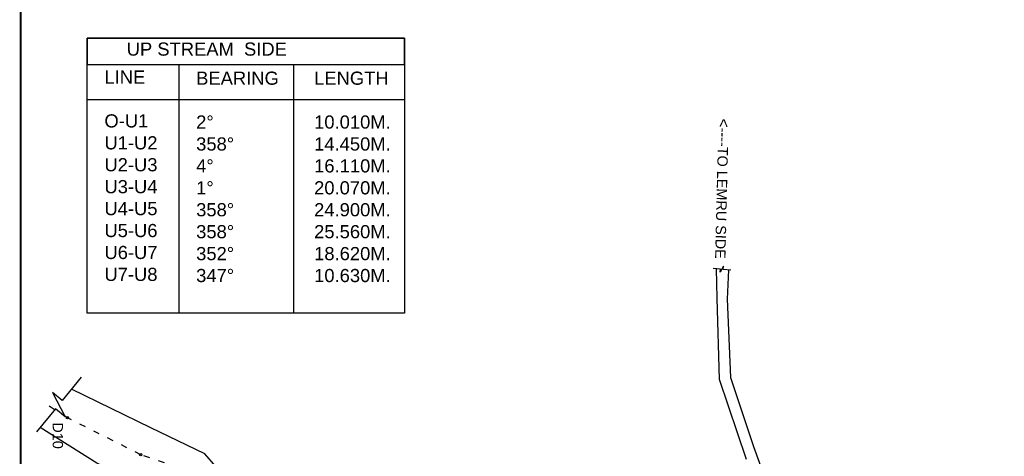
# Model space of a CAD drawing. Header units: millimetres. Extents: x 2526 to 2924, y 877 to 1234.
# Tile 5 of 6: x 2526 to 2717, y 1024 to 1108. Entities that reach past the tile are written whole.
import ezdxf

# ---------------------------------------------------------------- set-up
doc = ezdxf.new("R2010")
doc.units = ezdxf.units.MM
doc.linetypes.add('ACAD_ISO03W100', pattern=[30, 12, -18])
doc.layers.add('TEXT', color=7, linetype='Continuous')
doc.styles.add('style2', font='sanss___.ttf', dxfattribs={"height": 6})
doc.styles.add('style4', font='sanss___.ttf', dxfattribs={"height": 7})

msp = doc.modelspace()

# ---------------------------------------------------------------- linework, layer by layer
at = {"color": 1, "const_width": 0.4}
msp.add_lwpolyline([(2822.17, 1127.55), (2822.17, 877.55), (2525.84, 877.55), (2525.84, 1127.55)], close=True, dxfattribs=at)
for points in [[(2663.53, 1059.91), (2662.08, 1060.06), (2662.14, 1060.68), (2661.5, 1059.51), (2661.56, 1060.12), (2660.12, 1060.27)], [(2666.6, 1023.18), (2661.36, 1038.69), (2660.91, 1054.51), (2660.75, 1060.2)], [(2663.08, 1059.96), (2662.87, 1054.27), (2663.52, 1039.1), (2667.92, 1025.73), (2671.54, 1015.7), (2674.53, 1005.6), (2675.31, 998.77), (2675.38, 992.83), (2675.58, 986.81), (2675.58, 986.81), (2675.83, 979.91), (2675.97, 975.28), (2676.96, 964.46), (2681.6, 947.91), (2684.86, 932.82)], [(2537.59, 1039.16), (2533.88, 1034.65), (2531.98, 1036.22), (2534.47, 1031.49), (2532.57, 1033.05), (2528.87, 1028.55)], [(2575.67, 1005.14), (2571.07, 1011.21), (2565.8, 1019.38), (2561.55, 1024.31), (2551.07, 1029.35), (2535.7, 1036.86), (2535.7, 1036.86)], [(2727.74, 985.55), (2709.01, 983.88), (2690.27, 983.76), (2673.96, 984.56), (2669.07, 983.9), (2666.79, 983.95), (2652.41, 983.07), (2628.46, 984.56), (2603.44, 984.51), (2591.61, 985.14), (2585.99, 986.63), (2581.79, 988.21), (2577.5, 990.06), (2572.6, 993.21), (2570.4, 994.63), (2567.6, 997.61), (2565.67, 999.68), (2558.13, 1013.17), (2551.36, 1017.52), (2540.63, 1022.51), (2529.59, 1029.43)]]:
    msp.add_lwpolyline(points)
at = {"color": 6, "linetype": 'ACAD_ISO03W100', "ltscale": 0.1}
msp.add_lwpolyline([(2807.86, 996.17), (2797.22, 994.29), (2778.81, 993.88), (2753.05, 992.9), (2728.15, 992.14), (2708.08, 992.32), (2691.97, 993.36), (2675.38, 992.83), (2670.76, 993.05), (2664.77, 993.35), (2652.67, 992.64), (2629.31, 991.55), (2604.16, 990.52), (2588.41, 991.98), (2575.17, 998.17), (2567.56, 1005.57), (2562.03, 1017.75), (2556.53, 1021.59), (2549.1, 1024.14), (2534.89, 1031.31), (2531.06, 1033.73)], dxfattribs=at)
for centre in [(2534.89, 1031.31), (2549.1, 1024.14)]:
    msp.add_circle(centre, 0.206)
at = {"layer": 'TEXT'}
for points in [[(2538.73, 1099.79), (2600.26, 1099.79), (2600.26, 1104.91), (2538.73, 1104.91)], [(2538.73, 1104.91), (2600.26, 1104.91), (2600.26, 1051.6), (2538.73, 1051.6)]]:
    msp.add_lwpolyline(points, close=True, dxfattribs=at)
for points in [[(2556.49, 1099.79), (2556.49, 1051.6)], [(2578.71, 1099.79), (2578.71, 1051.6)], [(2538.73, 1092.98), (2600.26, 1092.98)]]:
    msp.add_lwpolyline(points, dxfattribs=at)

# ---------------------------------------------------------------- texts
at = {"color": 7, "insert": (2663.31, 1089.3), "char_height": 2, "width": 70.8274, "attachment_point": 1, "rotation": 268.6499, "style": 'style2'}
msp.add_mtext('{\\H1.083x;\\C256;<}----TO LEMRU SIDE', dxfattribs=at)
at = {"insert": (2534.04, 1030.41), "char_height": 2, "width": 2.1113, "attachment_point": 1, "rotation": 270, "style": 'style4'}
msp.add_mtext('D10', dxfattribs=at)
at = {"layer": 'TEXT', "char_height": 2.55, "width": 107.0207, "attachment_point": 1, "style": 'style2'}
for s, insert in [(' UP STREAM  SIDE', (2545.4, 1104.05)), ('LINE ^I\\P\\PO-U1\\PU1-U2\\PU2-U3\\PU3-U4\\PU4-U5\\PU5-U6\\PU6-U7\\PU7-U8', (2542.07, 1098.63)), ('BEARING\\P\\P2%%D\\P358%%D\\P4%%D\\P1%%D\\P358%%D\\P358%%D\\P352%%D\\P347%%D', (2559.86, 1098.41)), ('LENGTH\\P\\P10.010M.\\P14.450M.\\P16.110M.\\P20.070M.\\P24.900M.\\P25.560M.\\P18.620M.\\P10.630M.', (2582.74, 1098.41))]:
    msp.add_mtext(s, dxfattribs=dict(at, insert=insert))

doc.saveas('drawing.dxf')
